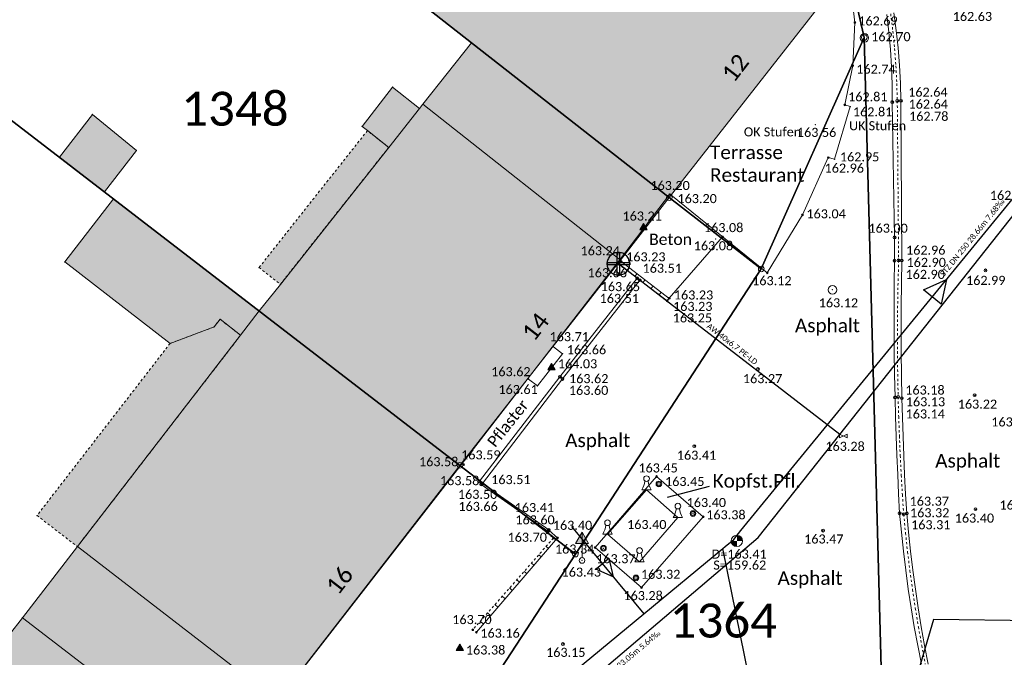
# Model space of a CAD drawing. Header units: metres. Extents: x 32397213 to 32398908, y 5500100 to 5502306.
# Tile 10 of 38: x 32398196 to 32398239, y 5500774 to 5500802. Entities that reach past the tile are written whole.
import ezdxf

# ---------------------------------------------------------------- set-up
doc = ezdxf.new("R2010")
doc.units = ezdxf.units.M
doc.header["$PDSIZE"] = 2.5
for name, pattern in [('1', [0]), ('2', [0.16, 0.06, -0.1]), ('3', [0.26, 0.11, -0.15])]:
    doc.linetypes.add(name, pattern=pattern)
doc.layers.get('0').update_dxf_attribs({"linetype": 'CONTINUOUS'})
for name, color, linetype, lineweight in [('01_A-KM-Haltungen', 7, '1', 25), ('01_A-KM-Haltungen_LA', 7, '1', 25), ('01_A-KM-Schacht_LA', 7, '1', 25), ('01_A-M-HA-Haltung', 7, '1', 25), ('01_W-Hausanschluß', 7, '1', 25), ('01_W-Leitung-AW', 7, '1', 25), ('01_W-Leitung-AW_LA', 7, '1', 25), ('01_W-Leitung-VW', 7, '1', 25), ('AX_Bauteil', 7, '1', 18), ('AX_BesondererBauwerkspunkt_G2300', 7, '1', 18), ('AX_BesondererGebaeudepunkt_G2200', 7, '1', 18), ('AX_BesondererGebaeudepunkt_G2300', 7, '1', 18), ('AX_Flurstueck', 7, '1', 18), ('AX_Gebaeude', 7, '1', 18), ('AX_Grenzpunkt_V1000_G2200', 7, '1', 18), ('AX_Grenzpunkt_V9500_G2200', 7, '1', 18), ('AX_Grenzpunkt_V9500_G2300', 7, '1', 18), ('AX_LagebezeichnungMitHausnummer', 7, '1', 18), ('AX_SonstigesBauwerkOderSonstigeEinrichtung', 7, '1', 18), ('BESCHRIFTUNG', 7, '1', 13), ('H_ABSPERRPOLLER', 7, '1', 18), ('H_DENKMAL', 7, '1', 18), ('H_GRENZPUNKT_B', 7, '1', 18), ('H_KANAL_ABDECKUNG', 7, '1', 13), ('H_KANAL_EINL', 7, '1', 18), ('H_KANALHALTUNG_RW_RR', 7, '1', 18), ('H_RINNE', 7, '1', 13), ('H_VERKEHRSSCHILD', 7, '1', 18), ('H_VERMESSUNG_TAP', 7, '1', 18), ('H_WASSER_HAS', 7, '1', 18), ('H_WEGRAND', 7, '1', 18), ('L_DENKMAL', 7, '1', 18), ('L_RINNE', 7, '1', 13), ('L_WEGRAND', 7, '1', 18), ('S_ABSPERRPOLLER', 7, '1', 18), ('S_DENKMAL', 7, '1', 18), ('S_GRENZPUNKT_B', 7, '1', 18), ('S_KANAL_ABDECKUNG', 7, '1', 13), ('S_KANAL_EINL', 7, '1', 18), ('S_KANALHALTUNG_RW_RR', 7, '1', 18), ('S_RINNE', 7, '1', 13), ('S_VERKEHRSSCHILD', 7, '1', 18), ('S_VERMESSUNG_TAP', 7, '1', 18), ('S_WASSER_HAS', 7, '1', 18), ('S_WEGRAND', 7, '1', 18)]:
    doc.layers.add(name, color=color, linetype=linetype, lineweight=lineweight)
for name, color, linetype, lineweight, true_color in [('A_AX_Gebaeude', 7, '1', 18, 0x999999), ('A_AX_SonstigesBauwerkOderSonstigeEinrichtung', 7, '1', 18, 0xcccccc), ('H_BORDSTEIN_HOCH', 7, '1', 13, 0x004000), ('H_BORDSTEIN_RUND', 7, '1', 13, 0x004000), ('H_EINFAHRT', 1, '1', 13, 0xff0000), ('H_EINGANG', 7, '1', 13, 0x400040), ('H_FLAECHENBEGRENZUNG', 7, '1', 13, 0x804000), ('H_GEBAEUDE_OEFFENTL', 1, '1', 13, 0xff0000), ('H_MAUERN_OBEN', 7, '1', 13, 0xff0080), ('H_MAUERN_UNTEN', 7, '1', 13, 0xff8000), ('H_STRASSENACHSE', 7, '1', 13, 0xbb005e), ('H_STRASSENRAND', 7, '1', 13, 0x008080), ('H_TOPO', 7, '1', 13, 0x008000), ('H_TREPPE', 7, '1', 18, 0x804040), ('L_BORDSTEIN_HOCH', 7, '1', 13, 0x004000), ('L_FLAECHENBEGRENZUNG', 7, '1', 13, 0x804000), ('L_GEBAEUDE_OEFFENTL', 1, '1', 13, 0xff0000), ('L_MAUERN_OBEN', 7, '1', 13, 0xff0080), ('L_MAUERN_UNTEN', 7, '1', 13, 0xff8000), ('L_STRASSENRAND', 7, '1', 13, 0x008080), ('L_TOPO', 7, '1', 13, 0x008000), ('L_TREPPE', 7, '1', 18, 0x804040), ('S_BORDSTEIN_HOCH', 7, '1', 13, 0x004000), ('S_BORDSTEIN_RUND', 7, '1', 13, 0x004000), ('S_EINFAHRT', 1, '1', 13, 0xff0000), ('S_EINGANG', 7, '1', 13, 0x400040), ('S_FLAECHENBEGRENZUNG', 7, '1', 13, 0x804000), ('S_GEBAEUDE_OEFFENTL', 1, '1', 13, 0xff0000), ('S_MAUERN_OBEN', 7, '1', 13, 0xff0080), ('S_MAUERN_UNTEN', 7, '1', 13, 0xff8000), ('S_STRASSENACHSE', 7, '1', 13, 0xbb005e), ('S_STRASSENRAND', 7, '1', 13, 0x008080), ('S_TOPO', 7, '1', 13, 0x008000), ('S_TREPPE', 7, '1', 18, 0x804040)]:
    doc.layers.add(name, color=color, linetype=linetype, lineweight=lineweight, true_color=true_color)
doc.styles.add('0', font='calibri.ttf')

# ---------------------------------------------------------------- blocks, each defined once
blk = doc.blocks.new('61')
at = {"color": 0}
for p, q in [((-0.447, 0.224), (-0.447, -0.224)), ((-0.447, 0.224), (-0.447, -0.224)), ((-0.447, -0.224), (0.447, 0.224)), ((0.447, -0.224), (-0.447, 0.224)), ((0.447, 0.224), (0.447, -0.224))]:
    blk.add_line(p, q, dxfattribs=at)
blk = doc.blocks.new('1')
at = {"color": 0}
blk.add_circle((0, 0), 0.5, dxfattribs=at)
blk.add_point((0, 0), dxfattribs=at)
blk = doc.blocks.new('99')
at = {"color": 0}
blk.add_point((0, 0), dxfattribs=at)
blk = doc.blocks.new('-29')
at = {"color": 0}
for radius in [0.5, 0.33]:
    blk.add_circle((0, 0), radius, dxfattribs=at)
blk.add_point((0, 0), dxfattribs=at)
blk = doc.blocks.new('92')
at = {"color": 0}
blk.add_line((-0.1656, 0), (0.1656, 0), dxfattribs=at)
blk.add_circle((0, 0.4), 0.1, dxfattribs=at)
for centre, start, end in [((-0.8, 0.4), 327.7679, 353.5879), ((0.8, 0.4), 186.4121, 212.2321)]:
    blk.add_arc(centre, 0.75, start, end, dxfattribs=at)
blk = doc.blocks.new('-1')
at = {"color": 0}
blk.add_circle((0, 0), 0.5, dxfattribs=at)
blk.add_point((0, 0), dxfattribs=at)
blk = doc.blocks.new('4')
at = {"color": 0}
blk.add_circle((0, 0), 0.5, dxfattribs=at)
for points in [[(-0.4924, 0), (-0.4924, -0.0868), (-0.5, 0)], [(-0.4698, 0), (-0.4698, -0.171), (-0.4924, 0), (-0.4924, -0.0868)], [(-0.433, 0), (-0.433, -0.25), (-0.4698, 0), (-0.4698, -0.171)], [(-0.383, 0), (-0.383, -0.3214), (-0.433, 0), (-0.433, -0.25)], [(-0.3214, 0), (-0.3214, -0.383), (-0.383, 0), (-0.383, -0.3214)], [(-0.25, 0), (-0.25, -0.433), (-0.3214, 0), (-0.3214, -0.383)], [(-0.171, 0), (-0.171, -0.4698), (-0.25, 0), (-0.25, -0.433)], [(-0.0868, 0), (-0.0868, -0.4924), (-0.171, 0), (-0.171, -0.4698)], [(0, 0), (0, -0.5), (-0.0868, 0), (-0.0868, -0.4924)], [(0, 0), (0, 0.5), (0.0868, 0), (0.0868, 0.4924)], [(0.0868, 0), (0.0868, 0.4924), (0.171, 0), (0.171, 0.4698)], [(0.171, 0), (0.171, 0.4698), (0.25, 0), (0.25, 0.433)], [(0.25, 0), (0.25, 0.433), (0.3214, 0), (0.3214, 0.383)], [(0.3214, 0), (0.3214, 0.383), (0.383, 0), (0.383, 0.3214)], [(0.383, 0), (0.383, 0.3214), (0.433, 0), (0.433, 0.25)], [(0.433, 0), (0.433, 0.25), (0.4698, 0), (0.4698, 0.171)], [(0.4698, 0), (0.4698, 0.171), (0.4924, 0), (0.4924, 0.0868)], [(0.4924, 0), (0.4924, 0.0868), (0.5, 0)]]:
    blk.add_solid(points, dxfattribs=at)
blk = doc.blocks.new('7')
at = {"color": 0}
for p, q in [((-0.433, -0.25), (0, 0.5)), ((0, 0.5), (0.433, -0.25)), ((0, 0.5), (0, -0.25)), ((0.433, -0.25), (-0.433, -0.25))]:
    blk.add_line(p, q, dxfattribs=at)
blk.add_solid([(0, 0.5), (0.433, -0.25), (-0.433, -0.25)], dxfattribs=at)
blk = doc.blocks.new('76')
at = {"color": 0}
blk.add_line((0, 0.05), (0, 0.3), dxfattribs=at)
for name, p, xscale, yscale, zscale in [('7', (0, 0.367), 0.267, 0.267, 0.267), ('1', (0, 0), 0.1, 0.1, 0.1)]:
    blk.add_blockref(name, p, dxfattribs=dict(at, xscale=xscale, yscale=yscale, zscale=zscale))

msp = doc.modelspace()

# ---------------------------------------------------------------- hatches: boundary and pattern name
at = {"layer": 'A_AX_Gebaeude', "linetype": 'Continuous', "lineweight": 13}
for points in [[(32398198.19, 5500815.298), (32398207.393, 5500808.09), (32398215.887, 5500801.437), (32398224.618, 5500794.598), (32398232.524, 5500804.714), (32398224.372, 5500811.122), (32398222.991, 5500809.359), (32398221.257, 5500810.722), (32398221.647, 5500811.217), (32398212.287, 5500818.575), (32398207.937, 5500813.273), (32398195.85, 5500822.662), (32398193.409, 5500819.132)], [(32398212.232, 5500796.815), (32398207.449, 5500790.768), (32398206.52, 5500789.593), (32398215.377, 5500782.776), (32398222.456, 5500791.833), (32398224.618, 5500794.598), (32398215.887, 5500801.437), (32398213.737, 5500798.719), (32398213.595, 5500798.539)], [(32398211.292, 5500797.559), (32398212.232, 5500796.815), (32398213.595, 5500798.539), (32398212.404, 5500799.48), (32398211.057, 5500797.745)], [(32398199.158, 5500798.27), (32398197.703, 5500796.379), (32398199.689, 5500794.851), (32398201.095, 5500796.678)], [(32398205.696, 5500788.525), (32398206.52, 5500789.593), (32398200.086, 5500794.545), (32398197.931, 5500791.762), (32398202.58, 5500788.158), (32398204.523, 5500788.887), (32398204.786, 5500789.227)], [(32398206.52, 5500789.593), (32398205.696, 5500788.525), (32398198.491, 5500779.186), (32398207.317, 5500772.381), (32398215.377, 5500782.776)], [(32398184.215, 5500784.18), (32398180.009, 5500778.805), (32398191.298, 5500769.912), (32398190.094, 5500768.376), (32398198.858, 5500761.472), (32398204.896, 5500769.258), (32398207.317, 5500772.381), (32398198.491, 5500779.186), (32398196.067, 5500776.044), (32398195.499, 5500775.308)]]:
    msp.add_hatch(color=256, dxfattribs=at).paths.add_polyline_path(points, flags=0)
at = {"layer": 'A_AX_SonstigesBauwerkOderSonstigeEinrichtung', "linetype": 'Continuous', "lineweight": 13}
for points in [[(32398207.449, 5500790.768), (32398212.232, 5500796.815), (32398211.292, 5500797.559), (32398206.509, 5500791.511)], [(32398198.491, 5500779.186), (32398205.696, 5500788.525), (32398204.786, 5500789.227), (32398204.523, 5500788.887), (32398202.58, 5500788.158), (32398196.71, 5500780.56)]]:
    msp.add_hatch(color=256, dxfattribs=at).paths.add_polyline_path(points, flags=0)

# ---------------------------------------------------------------- linework, layer by layer
at = {"layer": '01_A-KM-Haltungen', "color": 212, "ltscale": 0.5, "true_color": 0xe132e1}
for points in [[(32398227.464, 5500779.508, 163.356), (32398227.781, 5500779.895, 159.616), (32398245.303, 5500801.292, 159.404), (32398245.62, 5500801.679, 162.604)], [(32398209.71, 5500764.814, 162.36), (32398210.095, 5500765.133, 159.75), (32398213.97, 5500768.34, 162.673), (32398223.492, 5500776.22, 163.136), (32398226.982, 5500779.109, 159.616), (32398227.079, 5500779.189, 163.31), (32398227.464, 5500779.508, 163.356)]]:
    msp.add_polyline3d(points, dxfattribs=at)
at = {"layer": '01_A-KM-Haltungen', "color": 7, "ltscale": 0.5}
msp.add_polyline3d([(32398235.839, 5500790.52, 159.616), (32398236.857, 5500790.982, 159.616), (32398236.616, 5500789.89, 159.616), (32398235.839, 5500790.52, 159.616)], close=True, dxfattribs=at)
at = {"layer": '01_A-M-HA-Haltung', "color": 212, "ltscale": 0.5, "true_color": 0xce00ce}
for points in [[(32398220.304, 5500780.072, 0), (32398223.492, 5500776.22, 0)], [(32398231.619, 5500756.275, 0), (32398226.982, 5500779.109, 0)]]:
    msp.add_polyline3d(points, dxfattribs=at)
at = {"layer": '01_A-M-HA-Haltung', "color": 153, "ltscale": 0.375, "true_color": 0x72a5cf}
msp.add_polyline3d([(32398221.944, 5500778.674, 0), (32398222.139, 5500777.859, 0), (32398221.37, 5500778.192, 0), (32398221.944, 5500778.674, 0)], close=True, dxfattribs=at)
at = {"layer": '01_W-Hausanschluß', "color": 5, "ltscale": 0.5, "true_color": 0x0000ff}
for points in [[(32398222.369, 5500792.177, 40.814), (32398222.32, 5500792.175, 40.814), (32398222.271, 5500792.167, 40.814), (32398222.224, 5500792.155, 40.814), (32398222.178, 5500792.139, 40.814), (32398222.133, 5500792.118, 40.814), (32398222.091, 5500792.093, 40.814), (32398222.052, 5500792.064, 40.814), (32398222.015, 5500792.031, 40.814), (32398221.982, 5500791.994, 40.814), (32398221.953, 5500791.955, 40.814), (32398221.928, 5500791.913, 40.814), (32398221.907, 5500791.868, 40.814), (32398221.891, 5500791.822, 40.814), (32398221.879, 5500791.775, 40.814), (32398221.871, 5500791.726, 40.814), (32398221.869, 5500791.677, 40.814), (32398221.871, 5500791.628, 40.814), (32398221.879, 5500791.579, 40.814), (32398221.891, 5500791.532, 40.814), (32398221.907, 5500791.486, 40.814), (32398221.928, 5500791.441, 40.814), (32398221.953, 5500791.399, 40.814), (32398221.982, 5500791.36, 40.814), (32398222.015, 5500791.323, 40.814), (32398222.052, 5500791.29, 40.814), (32398222.091, 5500791.261, 40.814), (32398222.133, 5500791.236, 40.814), (32398222.178, 5500791.215, 40.814), (32398222.224, 5500791.199, 40.814), (32398222.271, 5500791.187, 40.814), (32398222.32, 5500791.179, 40.814), (32398222.369, 5500791.177, 40.814), (32398222.418, 5500791.179, 40.814), (32398222.467, 5500791.187, 40.814), (32398222.514, 5500791.199, 40.814), (32398222.56, 5500791.215, 40.814), (32398222.605, 5500791.236, 40.814), (32398222.647, 5500791.261, 40.814), (32398222.686, 5500791.29, 40.814), (32398222.723, 5500791.323, 40.814), (32398222.756, 5500791.36, 40.814), (32398222.785, 5500791.399, 40.814), (32398222.81, 5500791.441, 40.814), (32398222.831, 5500791.486, 40.814), (32398222.847, 5500791.532, 40.814), (32398222.859, 5500791.579, 40.814), (32398222.867, 5500791.628, 40.814), (32398222.869, 5500791.677, 40.814), (32398222.867, 5500791.726, 40.814), (32398222.859, 5500791.775, 40.814), (32398222.847, 5500791.822, 40.814), (32398222.831, 5500791.868, 40.814), (32398222.81, 5500791.913, 40.814), (32398222.785, 5500791.955, 40.814), (32398222.756, 5500791.994, 40.814), (32398222.723, 5500792.031, 40.814), (32398222.686, 5500792.064, 40.814), (32398222.647, 5500792.093, 40.814), (32398222.605, 5500792.118, 40.814), (32398222.56, 5500792.139, 40.814), (32398222.514, 5500792.155, 40.814), (32398222.467, 5500792.167, 40.814), (32398222.418, 5500792.175, 40.814)], [(32398222.319, 5500792.177, 40.814), (32398222.419, 5500792.177, 40.814), (32398222.419, 5500791.177, 40.814), (32398222.319, 5500791.177, 40.814), (32398222.319, 5500792.177, 40.814)], [(32398221.869, 5500791.727, 40.814), (32398222.869, 5500791.727, 40.814), (32398222.869, 5500791.627, 40.814), (32398221.869, 5500791.627, 40.814), (32398221.869, 5500791.727, 40.814)]]:
    msp.add_polyline3d(points, close=True, dxfattribs=at)
at = {"layer": '01_W-Leitung-AW', "color": 3, "ltscale": 0.5, "true_color": 0x00ff00}
for points in [[(32398224.619, 5500789.942, 0), (32398222.369, 5500791.677, 40.814)], [(32398232.143, 5500784.142, 163.256), (32398224.619, 5500789.942, 0)]]:
    msp.add_polyline3d(points, dxfattribs=at)
at = {"layer": '01_W-Leitung-VW', "color": 5, "ltscale": 0.5, "true_color": 0x0000ff}
for points in [[(32398198.693, 5500750.384, 89.483), (32398202.371, 5500754.415, 0), (32398214.253, 5500767.437, 154.62), (32398214.365, 5500767.532, 162.495), (32398228.543, 5500779.594, 163.115), (32398232.143, 5500784.142, 163.256), (32398240.735, 5500794.996, 162.806), (32398240.834, 5500795.15, 53.909), (32398240.997, 5500795.402, 0)], [(32398241.33, 5500788.907, 162.994), (32398240.871, 5500781.035, 163.298), (32398240.798, 5500775.902, 140.856), (32398236.278, 5500775.966, 86.526), (32398232.17, 5500761.994, 0), (32398231.636, 5500760.178, 0), (32398231.495, 5500759.698, 0)]]:
    msp.add_polyline3d(points, dxfattribs=at)
at = {"layer": 'AX_Bauteil', "color": 7, "linetype": '1', "lineweight": 13, "ltscale": 0.5}
for points in [[(32398215.887, 5500801.437, 0), (32398213.737, 5500798.719, 0), (32398222.456, 5500791.833, 0), (32398224.618, 5500794.598, 0)], [(32398198.491, 5500779.186, 0), (32398196.067, 5500776.044, 0), (32398204.896, 5500769.258, 0), (32398207.317, 5500772.381, 0)]]:
    msp.add_polyline3d(points, close=True, dxfattribs=at)
at = {"layer": 'AX_Flurstueck', "color": 7, "linetype": '1', "lineweight": 25, "ltscale": 0.5}
for points in [[(32398203.115, 5500833.521, 0), (32398193.275, 5500819.149, 0), (32398224.618, 5500794.598, 0), (32398228.675, 5500791.449, 0), (32398233.224, 5500801.675, 0), (32398232.524, 5500804.714, 0), (32398230.425, 5500813.779, 0)], [(32398167.85, 5500819.353, 0), (32398155.48, 5500802.462, 0), (32398144.833, 5500787.798, 0), (32398151.401, 5500783.062, 0), (32398183.835, 5500759.673, 0), (32398195.698, 5500751.119, 0), (32398215.011, 5500770.477, 0), (32398220.47, 5500778.856, 0), (32398215.377, 5500782.776, 0), (32398184.057, 5500806.882, 0)], [(32398193.275, 5500819.149, 0), (32398184.057, 5500806.882, 0), (32398215.377, 5500782.776, 0), (32398220.47, 5500778.856, 0), (32398228.675, 5500791.449, 0), (32398224.618, 5500794.598, 0)], [(32398173.075, 5500729.014, 0), (32398170.158, 5500727.865, 0), (32398170.248, 5500727.795, 0), (32398174.067, 5500724.796, 0), (32398189.261, 5500738.56, 0), (32398209.573, 5500760.311, 0), (32398222.238, 5500768.528, 0), (32398228.526, 5500764.271, 0), (32398234.234, 5500764.006, 0), (32398233.224, 5500801.675, 0), (32398228.675, 5500791.449, 0), (32398220.47, 5500778.856, 0), (32398215.011, 5500770.477, 0), (32398195.698, 5500751.119, 0), (32398190.282, 5500745.689, 0), (32398189.661, 5500745.068, 0), (32398186.486, 5500741.89, 0), (32398182.324, 5500737.723, 0), (32398175.448, 5500730.838, 0)]]:
    msp.add_polyline3d(points, close=True, dxfattribs=at)
msp.add_polyline3d([(32398232.524, 5500804.714, 0), (32398233.224, 5500801.675, 0), (32398234.234, 5500764.006, 0), (32398237.563, 5500763.851, 0), (32398247.486, 5500757.072, 0), (32398251.764, 5500763.452, 0), (32398251.375, 5500763.788, 0), (32398251.241, 5500763.632, 0), (32398249.443, 5500765.182, 0), (32398247.458, 5500767.113, 0), (32398247.068, 5500767.559, 0), (32398246.552, 5500768.401, 0), (32398246.169, 5500769.319, 0), (32398245.884, 5500770.3, 0), (32398245.843, 5500770.758, 0), (32398244.435, 5500782.574, 0), (32398242.751, 5500783.823, 0), (32398242.65, 5500796.687, 0), (32398242.1, 5500804.734, 0)], dxfattribs=at)
at = {"layer": 'AX_Gebaeude', "color": 7, "linetype": '1', "lineweight": 13, "ltscale": 0.5}
for points in [[(32398198.19, 5500815.298, 0), (32398207.393, 5500808.09, 0), (32398215.887, 5500801.437, 0), (32398224.618, 5500794.598, 0), (32398232.524, 5500804.714, 0), (32398224.372, 5500811.122, 0), (32398222.991, 5500809.359, 0), (32398221.257, 5500810.722, 0), (32398221.647, 5500811.217, 0), (32398212.287, 5500818.575, 0), (32398207.937, 5500813.273, 0), (32398195.85, 5500822.662, 0), (32398193.409, 5500819.132, 0)], [(32398212.232, 5500796.815, 0), (32398207.449, 5500790.768, 0), (32398206.52, 5500789.593, 0), (32398215.377, 5500782.776, 0), (32398222.456, 5500791.833, 0), (32398224.618, 5500794.598, 0), (32398215.887, 5500801.437, 0), (32398213.737, 5500798.719, 0), (32398213.595, 5500798.539, 0)], [(32398211.292, 5500797.559, 0), (32398212.232, 5500796.815, 0), (32398213.595, 5500798.539, 0), (32398212.404, 5500799.48, 0), (32398211.057, 5500797.745, 0)], [(32398199.158, 5500798.27, 0), (32398197.703, 5500796.379, 0), (32398199.689, 5500794.851, 0), (32398201.095, 5500796.678, 0)], [(32398205.696, 5500788.525, 0), (32398206.52, 5500789.593, 0), (32398200.086, 5500794.545, 0), (32398197.931, 5500791.762, 0), (32398202.58, 5500788.158, 0), (32398204.523, 5500788.887, 0), (32398204.786, 5500789.227, 0)], [(32398206.52, 5500789.593, 0), (32398205.696, 5500788.525, 0), (32398198.491, 5500779.186, 0), (32398207.317, 5500772.381, 0), (32398215.377, 5500782.776, 0)], [(32398184.215, 5500784.18, 0), (32398180.009, 5500778.805, 0), (32398191.298, 5500769.912, 0), (32398190.094, 5500768.376, 0), (32398198.858, 5500761.472, 0), (32398204.896, 5500769.258, 0), (32398207.317, 5500772.381, 0), (32398198.491, 5500779.186, 0), (32398196.067, 5500776.044, 0), (32398195.499, 5500775.308, 0)]]:
    msp.add_polyline3d(points, close=True, dxfattribs=at)
at = {"layer": 'AX_SonstigesBauwerkOderSonstigeEinrichtung', "color": 7, "linetype": '3', "lineweight": 13, "ltscale": 0.5}
for points in [[(32398207.449, 5500790.768, 0), (32398212.232, 5500796.815, 0), (32398211.292, 5500797.559, 0), (32398206.509, 5500791.511, 0)], [(32398198.491, 5500779.186, 0), (32398205.696, 5500788.525, 0), (32398204.786, 5500789.227, 0), (32398204.523, 5500788.887, 0), (32398202.58, 5500788.158, 0), (32398196.71, 5500780.56, 0)]]:
    msp.add_polyline3d(points, close=True, dxfattribs=at)
at = {"layer": 'BESCHRIFTUNG', "linetype": '1', "lineweight": 25, "ltscale": 0.5}
msp.add_polyline3d([(32398224.537, 5500781.369, 0), (32398226.387, 5500781.849, 0)], dxfattribs=at)
at = {"layer": 'L_BORDSTEIN_HOCH', "color": 98, "lineweight": 18, "ltscale": 0.5, "true_color": 0x004000}
msp.add_polyline3d([(32398234.217, 5500802.683, 162.65), (32398234.305, 5500801.913, 162.676), (32398234.374, 5500801.141, 162.702), (32398234.423, 5500800.368, 162.727), (32398234.451, 5500799.594, 162.753), (32398234.46, 5500798.819, 162.779), (32398234.56, 5500792.843, 163), (32398234.553, 5500791.812, 162.956), (32398234.542, 5500790.806, 162.994), (32398234.537, 5500789.801, 163.032), (32398234.538, 5500788.795, 163.07), (32398234.546, 5500787.789, 163.107), (32398234.56, 5500786.784, 163.145), (32398234.581, 5500785.778, 163.183), (32398234.603, 5500784.924, 163.213), (32398234.63, 5500784.071, 163.244), (32398234.662, 5500783.218, 163.274), (32398234.698, 5500782.365, 163.304), (32398234.739, 5500781.512, 163.335), (32398234.784, 5500780.659, 163.365), (32398234.861, 5500779.821, 163.394), (32398234.95, 5500778.984, 163.423), (32398235.051, 5500778.148, 163.453), (32398235.165, 5500777.314, 163.482), (32398235.291, 5500776.481, 163.511), (32398235.429, 5500775.651, 163.54), (32398235.579, 5500774.823, 163.57), (32398235.741, 5500773.997, 163.599)], dxfattribs=at)
at = {"layer": 'L_BORDSTEIN_HOCH', "color": 98, "linetype": '1', "lineweight": 18, "ltscale": 0.5, "true_color": 0x004000}
msp.add_polyline3d([(32398216.312, 5500781.933, 163.662), (32398219.262, 5500779.876, 163.599)], dxfattribs=at)
at = {"layer": 'L_DENKMAL', "color": 174, "ltscale": 0.5, "true_color": 0x0000a0}
msp.add_polyline3d([(32398221.889, 5500779.741, 163.398), (32398223.303, 5500778.511, 163.359), (32398224.998, 5500780.475, 163.37), (32398223.611, 5500781.689, 163.419)], close=True, dxfattribs=at)
at = {"layer": 'L_FLAECHENBEGRENZUNG', "color": 57, "linetype": '1', "ltscale": 0.5, "true_color": 0x808040}
msp.add_polyline3d([(32398226.967, 5500792.864, 163.084), (32398224.611, 5500790.157, 163.229)], dxfattribs=at)
msp.add_polyline3d([(32398224.057, 5500782.283, 163.447), (32398226.114, 5500780.506, 163.381), (32398223.389, 5500777.379, 163.282), (32398221.342, 5500779.146, 163.379)], close=True, dxfattribs=at)
at = {"layer": 'L_GEBAEUDE_OEFFENTL', "color": 1, "ltscale": 0.5, "true_color": 0xff0000}
for points in [[(32398222.464, 5500791.894, 163.237), (32398224.631, 5500794.739, 163.198)], [(32398215.468, 5500782.85, 163.584), (32398222.464, 5500791.894, 163.237)], [(32398207.323, 5500772.364, 162.428), (32398215.468, 5500782.85, 163.584)]]:
    msp.add_polyline3d(points, dxfattribs=at)
at = {"layer": 'L_MAUERN_OBEN', "color": 230, "linetype": '2', "lineweight": 13, "ltscale": 0.5, "true_color": 0xff0080}
for points in [[(32398224.523, 5500790.043, 163.245), (32398222.386, 5500791.655, 163.665)], [(32398219.226, 5500779.793, 163.696), (32398219.504, 5500779.563, 163.678), (32398215.943, 5500775.514, 163.697)]]:
    msp.add_polyline3d(points, dxfattribs=at)
at = {"layer": 'L_MAUERN_OBEN', "linetype": '1', "lineweight": 18, "ltscale": 0.5}
for points in [[(32398222.842, 5500791.515, 163.226), (32398222.744, 5500791.386, 163.595)], [(32398223.1, 5500791.117, 163.525), (32398223.195, 5500791.242, 163.226)], [(32398223.548, 5500790.97, 163.226), (32398223.455, 5500790.849, 163.455)], [(32398223.811, 5500790.58, 163.385), (32398223.901, 5500790.698, 163.226)], [(32398224.254, 5500790.426, 163.226), (32398224.167, 5500790.311, 163.315)], [(32398224.523, 5500790.043, 163.245), (32398224.607, 5500790.154, 163.226)], [(32398219.226, 5500779.793, 163.696), (32398219.317, 5500779.899, 163.402)], [(32398219.603, 5500779.48, 163.334), (32398219.5, 5500779.558, 163.678)], [(32398218.963, 5500778.735, 163.303), (32398218.857, 5500778.827, 163.681)], [(32398219.18, 5500779.194, 163.68), (32398219.282, 5500779.106, 163.319)], [(32398218.534, 5500778.46, 163.683), (32398218.644, 5500778.365, 163.288)], [(32398218.325, 5500777.994, 163.272), (32398218.211, 5500778.093, 163.685)], [(32398217.888, 5500777.726, 163.687), (32398218.007, 5500777.623, 163.257)], [(32398217.688, 5500777.252, 163.242), (32398217.565, 5500777.359, 163.688)], [(32398217.242, 5500776.991, 163.69), (32398217.369, 5500776.881, 163.226)], [(32398216.596, 5500776.257, 163.694), (32398216.731, 5500776.139, 163.195)], [(32398217.05, 5500776.51, 163.211), (32398216.919, 5500776.624, 163.692)], [(32398216.413, 5500775.768, 163.18), (32398216.273, 5500775.89, 163.695)]]:
    msp.add_polyline3d(points, dxfattribs=at)
at = {"layer": 'L_MAUERN_UNTEN', "color": 30, "linetype": '1', "ltscale": 0.5, "true_color": 0xff8b17}
for points in [[(32398232.525, 5500804.712, 162.652), (32398232.807, 5500802.335, 162.69), (32398232.714, 5500800.428, 162.744), (32398232.362, 5500798.693, 162.814)], [(32398231.633, 5500796.366, 162.955), (32398230.494, 5500793.838, 163.04), (32398228.941, 5500791.275, 163.115), (32398224.69, 5500794.717, 163.2)], [(32398224.614, 5500790.149, 163.226), (32398222.498, 5500791.78, 163.226)], [(32398224.522, 5500790.039, 163.248), (32398223.317, 5500790.95, 163.514)], [(32398219.316, 5500779.9, 163.402), (32398219.682, 5500779.572, 163.338), (32398216.102, 5500775.407, 163.165)]]:
    msp.add_polyline3d(points, dxfattribs=at)
at = {"layer": 'L_RINNE', "linetype": '2', "lineweight": 18, "ltscale": 0.5}
msp.add_polyline3d([(32398234.388, 5500802.719, 162.52), (32398234.484, 5500801.952, 162.544), (32398234.561, 5500801.183, 162.567), (32398234.619, 5500800.412, 162.59), (32398234.658, 5500799.64, 162.614), (32398234.679, 5500798.867, 162.637), (32398234.739, 5500791.827, 162.897), (32398234.712, 5500790.822, 162.936), (32398234.695, 5500789.817, 162.976), (32398234.687, 5500788.811, 163.015), (32398234.688, 5500787.806, 163.054), (32398234.698, 5500786.8, 163.094), (32398234.717, 5500785.795, 163.133), (32398234.741, 5500784.931, 163.164), (32398234.772, 5500784.068, 163.194), (32398234.809, 5500783.205, 163.225), (32398234.853, 5500782.342, 163.256), (32398234.904, 5500781.48, 163.286), (32398234.962, 5500780.618, 163.317), (32398235.042, 5500779.785, 163.341), (32398235.134, 5500778.953, 163.365), (32398235.236, 5500778.122, 163.389), (32398235.35, 5500777.293, 163.413), (32398235.475, 5500776.465, 163.438), (32398235.611, 5500775.639, 163.462), (32398235.759, 5500774.816, 163.486), (32398235.917, 5500773.994, 163.51)], dxfattribs=at)
at = {"layer": 'L_STRASSENRAND', "color": 136, "lineweight": 13, "ltscale": 0.5, "true_color": 0x008080}
msp.add_polyline3d([(32398234.532, 5500802.757, 162.509), (32398234.631, 5500801.983, 162.535), (32398234.711, 5500801.208, 162.561), (32398234.773, 5500800.43, 162.588), (32398234.817, 5500799.651, 162.614), (32398234.842, 5500798.872, 162.64), (32398234.88, 5500791.822, 162.898), (32398234.861, 5500790.809, 162.939), (32398234.85, 5500789.795, 162.979), (32398234.847, 5500788.782, 163.019), (32398234.851, 5500787.769, 163.06), (32398234.863, 5500786.755, 163.101), (32398234.883, 5500785.742, 163.141), (32398234.905, 5500784.894, 163.169), (32398234.933, 5500784.046, 163.197), (32398234.966, 5500783.198, 163.226), (32398235.004, 5500782.35, 163.254), (32398235.048, 5500781.503, 163.282), (32398235.097, 5500780.656, 163.31), (32398235.174, 5500779.818, 163.335), (32398235.263, 5500778.981, 163.359), (32398235.364, 5500778.145, 163.384), (32398235.477, 5500777.311, 163.408), (32398235.601, 5500776.479, 163.433), (32398235.737, 5500775.648, 163.457), (32398235.885, 5500774.82, 163.482), (32398236.045, 5500773.993, 163.506)], dxfattribs=at)
at = {"layer": 'L_TOPO', "color": 96, "lineweight": 13, "ltscale": 0.5, "true_color": 0x008000}
msp.add_polyline3d([(32398223.199, 5500791.038, 163.654), (32398219.789, 5500786.683, 163.62), (32398216.243, 5500782.072, 163.581)], dxfattribs=at)
at = {"layer": 'L_TREPPE', "color": 17, "lineweight": 18, "ltscale": 0.5, "true_color": 0x804040}
for points in [[(32398232.362, 5500798.693, 162.812), (32398232.602, 5500798.62, 162.806), (32398231.909, 5500796.294, 162.968), (32398231.633, 5500796.366, 162.952)], [(32398218.403, 5500786.583, 163.623), (32398218.793, 5500786.283, 163.607), (32398219.91, 5500787.703, 163.66), (32398219.499, 5500788.015, 163.709)]]:
    msp.add_polyline3d(points, dxfattribs=at)
at = {"layer": 'L_WEGRAND', "color": 36, "linetype": '1', "lineweight": 13, "ltscale": 0.5, "true_color": 0x804000}
for points in [[(32398223.313, 5500790.951, 163.509), (32398219.905, 5500786.589, 163.6), (32398216.366, 5500781.975, 163.51)], [(32398216.342, 5500781.989, 163.495), (32398219.298, 5500779.925, 163.409)]]:
    msp.add_polyline3d(points, dxfattribs=at)

# ---------------------------------------------------------------- block references
at = {"layer": 'AX_BesondererBauwerkspunkt_G2300', "color": 7, "xscale": 0.05, "yscale": 0.05, "zscale": 0.05}
for p in [(32398206.509, 5500791.511), (32398196.71, 5500780.56)]:
    msp.add_blockref('99', p, dxfattribs=at)
at = {"layer": 'AX_BesondererGebaeudepunkt_G2200', "color": 7, "xscale": 0.05, "yscale": 0.05, "zscale": 0.05}
for p in [(32398215.887, 5500801.437), (32398224.618, 5500794.598), (32398222.456, 5500791.833), (32398215.377, 5500782.776)]:
    msp.add_blockref('99', p, dxfattribs=at)
at = {"layer": 'AX_BesondererGebaeudepunkt_G2300', "color": 7, "xscale": 0.05, "yscale": 0.05, "zscale": 0.05}
for p in [(32398212.404, 5500799.48), (32398213.595, 5500798.539), (32398213.737, 5500798.719), (32398199.158, 5500798.27), (32398211.057, 5500797.745), (32398211.292, 5500797.559), (32398201.095, 5500796.678), (32398212.232, 5500796.815), (32398197.703, 5500796.379), (32398199.689, 5500794.851), (32398200.086, 5500794.545), (32398197.931, 5500791.762), (32398207.449, 5500790.768), (32398206.52, 5500789.593), (32398204.523, 5500788.887), (32398204.786, 5500789.227), (32398205.696, 5500788.525), (32398202.58, 5500788.158), (32398198.491, 5500779.186), (32398196.067, 5500776.044)]:
    msp.add_blockref('99', p, dxfattribs=at)
at = {"layer": 'AX_Grenzpunkt_V1000_G2200', "color": 7, "xscale": 0.25, "yscale": 0.25, "zscale": 0.25}
for p in [(32398233.224, 5500801.675), (32398228.675, 5500791.449)]:
    msp.add_blockref('-1', p, dxfattribs=at)
at = {"layer": 'AX_Grenzpunkt_V9500_G2200', "color": 7, "xscale": 0.25, "yscale": 0.25, "zscale": 0.25}
for p in [(32398224.618, 5500794.598), (32398215.377, 5500782.776)]:
    msp.add_blockref('-1', p, dxfattribs=at)
at = {"layer": 'AX_Grenzpunkt_V9500_G2300', "color": 7, "xscale": 0.25, "yscale": 0.25, "zscale": 0.25}
msp.add_blockref('-1', (32398220.47, 5500778.856), dxfattribs=at)
at = {"layer": 'S_ABSPERRPOLLER', "color": 8, "true_color": 0x808080, "xscale": 0.25, "yscale": 0.25, "zscale": 0.25}
for p in [(32398224.158, 5500781.953, 163.446), (32398225.662, 5500780.647, 163.398), (32398221.712, 5500779.117, 163.374), (32398223.146, 5500777.806, 163.32)]:
    msp.add_blockref('-29', p, dxfattribs=at)
at = {"layer": 'S_BORDSTEIN_HOCH', "color": 98, "lineweight": 18, "true_color": 0x004000, "xscale": 0.125, "yscale": 0.125, "zscale": 0.125}
for p in [(32398234.46, 5500798.819, 162.779), (32398234.56, 5500792.843, 163), (32398216.312, 5500781.933, 163.662), (32398219.262, 5500779.876, 163.599)]:
    msp.add_blockref('1', p, dxfattribs=at)
at = {"layer": 'S_BORDSTEIN_RUND', "color": 98, "lineweight": 18, "true_color": 0x004000, "xscale": 0.125, "yscale": 0.125, "zscale": 0.125}
for p in [(32398234.553, 5500791.812, 162.956), (32398234.581, 5500785.778, 163.183), (32398234.784, 5500780.659, 163.365)]:
    msp.add_blockref('1', p, dxfattribs=at)
at = {"layer": 'S_DENKMAL', "color": 174, "true_color": 0x0000a0, "xscale": 1.25, "yscale": 1.25, "zscale": 1.25}
for p in [(32398223.611, 5500781.689, 163.419), (32398224.998, 5500780.475, 163.37), (32398221.889, 5500779.741, 163.398), (32398223.303, 5500778.511, 163.359)]:
    msp.add_blockref('92', p, dxfattribs=at)
at = {"layer": 'S_EINFAHRT', "color": 1, "true_color": 0xff0000, "xscale": 0.3749999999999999, "yscale": 0.3749999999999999, "zscale": 0.3749999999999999}
msp.add_blockref('7', (32398223.475, 5500793.266, 163.213), dxfattribs=at)
at = {"layer": 'S_EINGANG', "color": 208, "true_color": 0x400040, "xscale": 0.3749999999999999, "yscale": 0.3749999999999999, "zscale": 0.3749999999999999}
for p in [(32398219.416, 5500787.088, 164.025), (32398215.366, 5500774.693, 163.379)]:
    msp.add_blockref('7', p, dxfattribs=at)
at = {"layer": 'S_FLAECHENBEGRENZUNG', "color": 57, "true_color": 0x808040, "xscale": 0.075, "yscale": 0.075, "zscale": 0.075}
for p in [(32398226.967, 5500792.864, 163.084), (32398224.611, 5500790.157, 163.229), (32398224.057, 5500782.283, 163.447), (32398226.114, 5500780.506, 163.381), (32398221.342, 5500779.146, 163.379), (32398223.389, 5500777.379, 163.282)]:
    msp.add_blockref('1', p, dxfattribs=at)
at = {"layer": 'S_GEBAEUDE_OEFFENTL', "color": 1, "true_color": 0xff0000, "xscale": 0.05, "yscale": 0.05, "zscale": 0.05}
for p in [(32398224.631, 5500794.739, 163.198), (32398222.464, 5500791.894, 163.237), (32398215.468, 5500782.85, 163.584)]:
    msp.add_blockref('-1', p, dxfattribs=at)
at = {"layer": 'S_GRENZPUNKT_B', "color": 8, "true_color": 0x808080, "xscale": 0.3749999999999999, "yscale": 0.3749999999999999, "zscale": 0.3749999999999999}
msp.add_blockref('1', (32398233.227, 5500801.657, 162.703), dxfattribs=at)
at = {"layer": 'S_KANAL_ABDECKUNG', "xscale": 0.5, "yscale": 0.5, "zscale": 0.5}
msp.add_blockref('4', (32398227.598, 5500779.435, 163.409), dxfattribs=at)
at = {"layer": 'S_KANAL_EINL', "xscale": 0.125, "yscale": 0.125, "zscale": 0.125}
msp.add_blockref('99', (32398226.664, 5500792.766, 163.082), dxfattribs=at)
at = {"layer": 'S_KANALHALTUNG_RW_RR', "color": 150, "true_color": 0x0080ff, "xscale": 0.075, "yscale": 0.075, "zscale": 0.075}
msp.add_blockref('-1', (32398215.542, 5500782.812, 163.594), dxfattribs=at)
at = {"layer": 'S_MAUERN_OBEN', "color": 230, "lineweight": 13, "true_color": 0xff0080, "xscale": 0.075, "yscale": 0.075, "zscale": 0.075}
for p in [(32398222.386, 5500791.655, 163.665), (32398224.523, 5500790.043, 163.245), (32398219.226, 5500779.793, 163.696), (32398219.504, 5500779.563, 163.678), (32398215.943, 5500775.514, 163.697)]:
    msp.add_blockref('1', p, dxfattribs=at)
at = {"layer": 'S_MAUERN_UNTEN', "color": 30, "true_color": 0xff8b17, "xscale": 0.075, "yscale": 0.075, "zscale": 0.075}
for p in [(32398232.807, 5500802.335, 162.69), (32398232.714, 5500800.428, 162.744), (32398232.362, 5500798.693, 162.814), (32398231.633, 5500796.366, 162.955), (32398224.69, 5500794.717, 163.2), (32398230.494, 5500793.838, 163.04), (32398222.498, 5500791.78, 163.226), (32398223.317, 5500790.95, 163.514), (32398228.941, 5500791.275, 163.115), (32398224.614, 5500790.149, 163.226), (32398224.522, 5500790.039, 163.248), (32398219.316, 5500779.9, 163.402), (32398219.682, 5500779.572, 163.338), (32398216.102, 5500775.407, 163.165)]:
    msp.add_blockref('1', p, dxfattribs=at)
at = {"layer": 'S_RINNE', "lineweight": 18, "xscale": 0.125, "yscale": 0.125, "zscale": 0.125}
for p in [(32398234.679, 5500798.867, 162.637), (32398234.739, 5500791.827, 162.897), (32398234.717, 5500785.795, 163.133), (32398234.962, 5500780.618, 163.317)]:
    msp.add_blockref('1', p, dxfattribs=at)
at = {"layer": 'S_STRASSENACHSE', "color": 236, "lineweight": 18, "true_color": 0x800040, "xscale": 0.125, "yscale": 0.125, "zscale": 0.125}
for p in [(32398238.573, 5500791.386, 162.991), (32398238.094, 5500785.872, 163.224), (32398238.134, 5500780.839, 163.399)]:
    msp.add_blockref('1', p, dxfattribs=at)
at = {"layer": 'S_STRASSENRAND', "color": 136, "lineweight": 13, "true_color": 0x008080, "xscale": 0.125, "yscale": 0.125, "zscale": 0.125}
for p in [(32398234.842, 5500798.872, 162.64), (32398234.88, 5500791.822, 162.898), (32398234.883, 5500785.742, 163.141), (32398235.097, 5500780.656, 163.31)]:
    msp.add_blockref('1', p, dxfattribs=at)
at = {"layer": 'S_TOPO', "color": 96, "lineweight": 13, "true_color": 0x008000, "xscale": 0.125, "yscale": 0.125, "zscale": 0.125}
for p in [(32398223.199, 5500791.038, 163.654), (32398228.53, 5500787.028, 163.271), (32398219.789, 5500786.683, 163.62), (32398225.719, 5500783.626, 163.415), (32398216.243, 5500782.072, 163.581), (32398231.402, 5500779.892, 163.465), (32398219.924, 5500774.885, 163.147)]:
    msp.add_blockref('1', p, dxfattribs=at)
at = {"layer": 'S_TREPPE', "color": 17, "lineweight": 18, "true_color": 0x804040, "xscale": 0.125, "yscale": 0.125, "zscale": 0.125}
for p in [(32398232.362, 5500798.693, 162.812), (32398232.602, 5500798.62, 162.806), (32398231.055, 5500797.824, 163.562), (32398231.633, 5500796.366, 162.952), (32398231.909, 5500796.294, 162.968), (32398219.499, 5500788.015, 163.709), (32398219.91, 5500787.703, 163.66), (32398218.403, 5500786.583, 163.623), (32398218.793, 5500786.283, 163.607)]:
    msp.add_blockref('99', p, dxfattribs=at)
at = {"layer": 'S_VERKEHRSSCHILD', "lineweight": 18, "xscale": 2.5, "yscale": 2.5, "zscale": 2.5}
msp.add_blockref('76', (32398220.764, 5500778.574, 163.425), dxfattribs=at)
at = {"layer": 'S_VERMESSUNG_TAP', "color": 8, "lineweight": 18, "true_color": 0x808080, "xscale": 0.3749999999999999, "yscale": 0.3749999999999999, "zscale": 0.3749999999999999}
msp.add_blockref('1', (32398231.817, 5500790.527, 163.12), dxfattribs=at)
at = {"layer": 'S_WASSER_HAS', "color": 150, "lineweight": 18, "true_color": 0x0080ff, "xscale": 0.3749999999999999, "yscale": 0.3749999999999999, "zscale": 0.3749999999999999}
msp.add_blockref('61', (32398232.299, 5500784.075, 163.277), dxfattribs=at)
at = {"layer": 'S_WEGRAND', "color": 36, "lineweight": 13, "true_color": 0x804000, "xscale": 0.125, "yscale": 0.125, "zscale": 0.125}
for p in [(32398223.313, 5500790.951, 163.509), (32398219.905, 5500786.589, 163.6), (32398216.342, 5500781.989, 163.495), (32398216.366, 5500781.975, 163.51), (32398219.298, 5500779.925, 163.409)]:
    msp.add_blockref('1', p, dxfattribs=at)

# ---------------------------------------------------------------- texts
at = {"layer": '01_A-KM-Haltungen_LA', "color": 1, "true_color": 0xff0000, "char_height": 0.25, "attachment_point": 2, "style": '0'}
for s, insert, rotation in [('STZ DN 250 28.66m 7.68‰', (32398237.891, 5500792.916), 51), ('STZ DN 250 23.05m 5.64‰', (32398222.449, 5500774.138), 40)]:
    msp.add_mtext(s, dxfattribs=dict(at, insert=insert, rotation=rotation))
at = {"layer": '01_A-KM-Schacht_LA', "color": 7, "insert": (32398226.559, 5500778.571), "char_height": 0.4, "attachment_point": 1, "style": '0'}
msp.add_mtext('S=159.62', dxfattribs=at)
at = {"layer": '01_W-Leitung-AW_LA', "color": 116, "true_color": 0x008040, "insert": (32398227.471, 5500788.235), "char_height": 0.25, "attachment_point": 2, "rotation": 322, "style": '0'}
msp.add_mtext('AW 40x6,7 PE-LD', dxfattribs=at)
at = {"layer": 'AX_Flurstueck', "color": 7, "char_height": 1.5, "attachment_point": 2, "style": '0'}
for s, insert in [('1348', (32398205.443, 5500799.274)), ('1364', (32398227.001, 5500776.671))]:
    msp.add_mtext(s, dxfattribs=dict(at, insert=insert))
at = {"layer": 'AX_LagebezeichnungMitHausnummer', "color": 7, "char_height": 0.75, "attachment_point": 2, "rotation": 52.377, "style": '0'}
for s, insert in [('12', (32398227.23, 5500800.561)), ('14', (32398218.411, 5500789.127)), ('16', (32398209.766, 5500777.926))]:
    msp.add_mtext(s, dxfattribs=dict(at, insert=insert))
at = {"layer": 'BESCHRIFTUNG', "attachment_point": 1, "style": '0'}
for s, insert, char_height in [('UK Stufen', (32398232.551, 5500797.974), 0.4), ('OK Stufen', (32398227.908, 5500797.702), 0.4), ('Terrasse\\PRestaurant', (32398226.414, 5500796.9), 0.6), ('Beton', (32398223.725, 5500793.008), 0.5), ('Asphalt', (32398230.163, 5500789.253), 0.6), ('Asphalt', (32398220.022, 5500784.182), 0.6), ('Asphalt', (32398236.354, 5500783.279), 0.6), ('Kopfst.Pfl.', (32398226.53, 5500782.391), 0.6), ('Asphalt', (32398229.395, 5500778.098), 0.6)]:
    msp.add_mtext(s, dxfattribs=dict(at, insert=insert, char_height=char_height))
at = {"layer": 'BESCHRIFTUNG', "insert": (32398216.541, 5500783.844), "char_height": 0.5, "attachment_point": 1, "rotation": 51.524, "style": '0'}
msp.add_mtext('Pflaster', dxfattribs=at)
at = {"layer": 'H_ABSPERRPOLLER', "color": 8, "true_color": 0x808080, "char_height": 0.4, "attachment_point": 1, "style": '0'}
for s, insert in [('163.45', (32398224.429, 5500782.261, 163.446)), ('163.40', (32398225.383, 5500781.333, 163.398)), ('163.37', (32398221.39, 5500778.853, 163.374)), ('163.32', (32398223.367, 5500778.164, 163.32))]:
    msp.add_mtext(s, dxfattribs=dict(at, insert=insert))
at = {"layer": 'H_BORDSTEIN_HOCH', "color": 98, "true_color": 0x004000, "char_height": 0.4, "attachment_point": 1, "style": '0'}
for s, insert in [('162.78', (32398235.198, 5500798.392, 162.779)), ('163.00', (32398233.406, 5500793.449, 163)), ('163.66', (32398215.308, 5500781.162, 163.662)), ('163.60', (32398217.822, 5500780.57, 163.599))]:
    msp.add_mtext(s, dxfattribs=dict(at, insert=insert))
at = {"layer": 'H_BORDSTEIN_RUND', "color": 98, "true_color": 0x004000, "char_height": 0.4, "attachment_point": 1, "style": '0'}
for s, insert in [('162.96', (32398235.066, 5500792.479, 162.956)), ('163.18', (32398235.032, 5500786.301, 163.183)), ('163.37', (32398235.223, 5500781.392, 163.365))]:
    msp.add_mtext(s, dxfattribs=dict(at, insert=insert))
at = {"layer": 'H_DENKMAL', "color": 174, "true_color": 0x0000a0, "insert": (32398222.753, 5500780.363, 163.398), "char_height": 0.4, "attachment_point": 1, "style": '0'}
msp.add_mtext('163.40', dxfattribs=at)
at = {"layer": 'H_EINFAHRT', "color": 1, "true_color": 0xff0000, "insert": (32398222.55, 5500793.985, 163.213), "char_height": 0.4, "attachment_point": 1, "style": '0'}
msp.add_mtext('163.21', dxfattribs=at)
at = {"layer": 'H_EINGANG', "color": 208, "true_color": 0x400040, "char_height": 0.4, "attachment_point": 1, "style": '0'}
for s, insert in [('164.03', (32398219.698, 5500787.461, 164.025)), ('163.38', (32398215.641, 5500774.822, 163.379))]:
    msp.add_mtext(s, dxfattribs=dict(at, insert=insert))
at = {"layer": 'H_FLAECHENBEGRENZUNG', "color": 57, "true_color": 0x808040, "char_height": 0.4, "attachment_point": 1, "style": '0'}
for s, insert in [('163.08', (32398226.147, 5500793.476, 163.084)), ('163.23', (32398224.818, 5500790.5, 163.229)), ('163.45', (32398223.253, 5500782.862, 163.447)), ('163.38', (32398226.246, 5500780.792, 163.381)), ('163.28', (32398222.592, 5500777.222, 163.282))]:
    msp.add_mtext(s, dxfattribs=dict(at, insert=insert))
at = {"layer": 'H_GEBAEUDE_OEFFENTL', "color": 1, "true_color": 0xff0000, "char_height": 0.4, "attachment_point": 1, "style": '0'}
for s, insert in [('163.20', (32398223.783, 5500795.334, 163.198)), ('163.24', (32398220.7, 5500792.453, 163.237)), ('163.58', (32398213.57, 5500783.137, 163.584))]:
    msp.add_mtext(s, dxfattribs=dict(at, insert=insert))
at = {"layer": 'H_GRENZPUNKT_B', "color": 8, "true_color": 0x808080, "insert": (32398233.529, 5500801.907, 162.703), "char_height": 0.4, "attachment_point": 1, "style": '0'}
msp.add_mtext('162.70', dxfattribs=at)
at = {"layer": 'H_KANAL_ABDECKUNG', "insert": (32398226.483, 5500779.057, 163.409), "char_height": 0.4, "attachment_point": 1, "style": '0'}
msp.add_mtext('D=163.41', dxfattribs=at)
at = {"layer": 'H_KANAL_EINL', "insert": (32398225.695, 5500792.673, 163.082), "char_height": 0.4, "attachment_point": 1, "style": '0'}
msp.add_mtext('163.08', dxfattribs=at)
at = {"layer": 'H_KANALHALTUNG_RW_RR', "color": 150, "true_color": 0x0080ff, "insert": (32398215.429, 5500783.438, 163.594), "char_height": 0.4, "attachment_point": 1, "style": '0'}
msp.add_mtext('163.59', dxfattribs=at)
at = {"layer": 'H_MAUERN_OBEN', "color": 230, "true_color": 0xff0080, "char_height": 0.4, "attachment_point": 1, "style": '0'}
for s, insert in [('163.66', (32398221.011, 5500791.482, 163.665)), ('163.25', (32398224.767, 5500789.488, 163.245)), ('163.70', (32398217.478, 5500779.801, 163.696)), ('163.70', (32398215.038, 5500776.165, 163.697))]:
    msp.add_mtext(s, dxfattribs=dict(at, insert=insert))
at = {"layer": 'H_MAUERN_UNTEN', "color": 30, "true_color": 0xff8b17, "char_height": 0.4, "attachment_point": 1, "style": '0'}
for s, insert in [('162.69', (32398232.957, 5500802.602, 162.69)), ('162.74', (32398232.87, 5500800.473, 162.744)), ('162.81', (32398232.51, 5500799.253, 162.814)), ('162.96', (32398231.472, 5500796.102, 162.955)), ('163.20', (32398224.978, 5500794.757, 163.2)), ('163.04', (32398230.669, 5500794.083, 163.04)), ('163.23', (32398222.713, 5500792.184, 163.226)), ('163.51', (32398223.437, 5500791.681, 163.514)), ('163.12', (32398228.274, 5500791.131, 163.115)), ('163.23', (32398224.783, 5500789.995, 163.226)), ('163.40', (32398219.477, 5500780.329, 163.402)), ('163.34', (32398219.571, 5500779.279, 163.338)), ('163.16', (32398216.277, 5500775.565, 163.165))]:
    msp.add_mtext(s, dxfattribs=dict(at, insert=insert))
at = {"layer": 'H_RINNE', "char_height": 0.4, "attachment_point": 1, "style": '0'}
for s, insert in [('162.64', (32398235.177, 5500798.929, 162.637)), ('162.90', (32398235.088, 5500791.939, 162.897)), ('163.13', (32398235.055, 5500785.783, 163.133)), ('163.32', (32398235.241, 5500780.882, 163.317))]:
    msp.add_mtext(s, dxfattribs=dict(at, insert=insert))
at = {"layer": 'H_STRASSENACHSE', "color": 236, "true_color": 0x800040, "char_height": 0.4, "attachment_point": 1, "style": '0'}
for s, insert in [('162.63', (32398237.126, 5500802.801, 162.631)), ('162.99', (32398237.715, 5500791.144, 162.991)), ('163.22', (32398237.348, 5500785.679, 163.224)), ('163.40', (32398237.215, 5500780.646, 163.399))]:
    msp.add_mtext(s, dxfattribs=dict(at, insert=insert))
at = {"layer": 'H_STRASSENRAND', "color": 136, "true_color": 0x008080, "char_height": 0.4, "attachment_point": 1, "style": '0'}
for s, insert in [('162.64', (32398235.16, 5500799.457, 162.64)), ('162.90', (32398235.043, 5500791.409, 162.898)), ('163.14', (32398235.046, 5500785.246, 163.141)), ('163.31', (32398235.289, 5500780.352, 163.31))]:
    msp.add_mtext(s, dxfattribs=dict(at, insert=insert))
at = {"layer": 'H_TOPO', "color": 96, "true_color": 0x008000, "char_height": 0.4, "attachment_point": 1, "style": '0'}
for s, insert in [('163.65', (32398221.589, 5500790.87, 163.654)), ('163.62', (32398220.192, 5500786.805, 163.62)), ('163.27', (32398227.867, 5500786.805, 163.271)), ('163.41', (32398224.95, 5500783.424, 163.415)), ('163.58', (32398214.495, 5500782.301, 163.581)), ('163.47', (32398230.569, 5500779.724, 163.465)), ('163.15', (32398219.178, 5500774.717, 163.147))]:
    msp.add_mtext(s, dxfattribs=dict(at, insert=insert))
at = {"layer": 'H_TREPPE', "color": 17, "true_color": 0x804040, "char_height": 0.4, "attachment_point": 1, "style": '0'}
for s, insert in [('162.81', (32398232.722, 5500798.588, 162.806)), ('163.56', (32398230.249, 5500797.68, 163.562)), ('162.95', (32398232.148, 5500796.599, 162.952)), ('163.71', (32398219.331, 5500788.659, 163.709)), ('163.66', (32398220.092, 5500788.082, 163.66)), ('163.62', (32398216.756, 5500787.113, 163.623)), ('163.61', (32398217.074, 5500786.326, 163.607))]:
    msp.add_mtext(s, dxfattribs=dict(at, insert=insert))
at = {"layer": 'H_VERKEHRSSCHILD', "insert": (32398219.862, 5500778.26, 163.425), "char_height": 0.4, "attachment_point": 1, "style": '0'}
msp.add_mtext('163.43', dxfattribs=at)
at = {"layer": 'H_VERMESSUNG_TAP', "color": 8, "true_color": 0x808080, "insert": (32398231.212, 5500790.154, 163.12), "char_height": 0.4, "attachment_point": 1, "style": '0'}
msp.add_mtext('163.12', dxfattribs=at)
at = {"layer": 'H_WASSER_HAS', "color": 150, "true_color": 0x0080ff, "char_height": 0.4, "attachment_point": 1, "style": '0'}
for s, insert in [('162.88', (32398238.766, 5500794.9, 162.88)), ('163.24', (32398238.829, 5500784.894, 163.241)), ('163.28', (32398231.506, 5500783.816, 163.277)), ('163.30', (32398239.189, 5500781.225, 163.299))]:
    msp.add_mtext(s, dxfattribs=dict(at, insert=insert))
at = {"layer": 'H_WEGRAND', "color": 36, "true_color": 0x804000, "char_height": 0.4, "attachment_point": 1, "style": '0'}
for s, insert in [('163.51', (32398221.542, 5500790.349, 163.509)), ('163.60', (32398220.187, 5500786.289, 163.6)), ('163.51', (32398216.755, 5500782.347, 163.51)), ('163.50', (32398215.288, 5500781.696, 163.495)), ('163.41', (32398217.793, 5500781.112, 163.409))]:
    msp.add_mtext(s, dxfattribs=dict(at, insert=insert))

doc.saveas('drawing.dxf')
